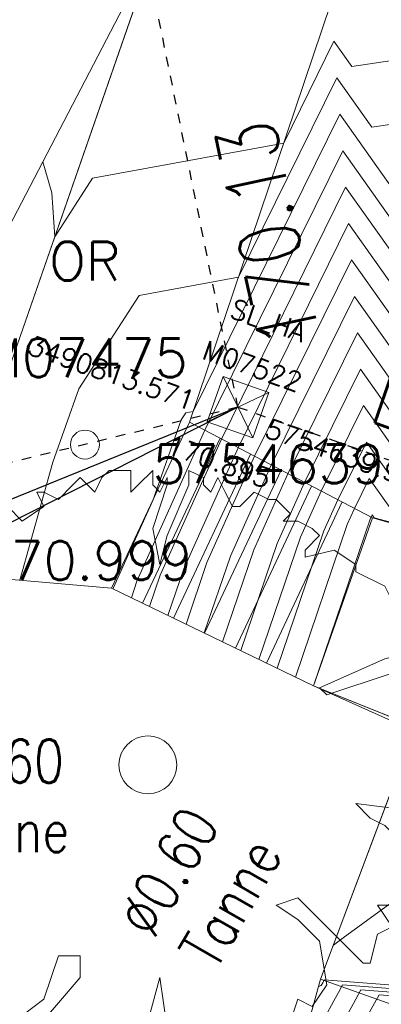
# Model space of a CAD drawing. Header units: metres. Extents: x 3490449 to 3490968, y 5754217 to 5754743.
# Tile 155 of 212: x 3490811.31 to 3490815.05, y 5754633.77 to 5754643.96. Entities that reach past the tile are written whole.
import ezdxf
from ezdxf.enums import TextEntityAlignment as Align

# ---------------------------------------------------------------- set-up
doc = ezdxf.new("R2010")
doc.units = ezdxf.units.M
doc.header["$LTSCALE"] = 0.25
for name, pattern in [('Kartierung-07$0$AUSGEZOGEN', [0]), ('Kartierung-07$0$STRICHLINIE', [19.05, 12.7, -6.35]), ('Kartierung-07$0$STRICHPUNKT', [25.4, 12.7, -6.35, 0, -6.35])]:
    doc.linetypes.add(name, pattern=pattern)
for name, color, linetype, lineweight, true_color in [('Kartierung-07$0$$BRUCH', 7, 'Continuous', 18, 0x82563a), ('Kartierung-07$0$$HOEHEN_Haupt', 7, 'Continuous', 18, 0x82563a), ('Kartierung-07$0$$HOEHEN_Mittel', 7, 'Continuous', 18, 0x82563a), ('Kartierung-07$0$$P_INF_FL', 7, 'Kartierung-07$0$AUSGEZOGEN', 18, 0x82563a), ('Kartierung-07$0$$P_INF_H', 7, 'Kartierung-07$0$AUSGEZOGEN', 18, 0x82563a), ('Kartierung-07$0$$P_INF_NR', 7, 'Kartierung-07$0$AUSGEZOGEN', 18, 0x82563a), ('Kartierung-07$0$$P_INF_X', 7, 'Kartierung-07$0$AUSGEZOGEN', 18, 0x82563a), ('Kartierung-07$0$$PKT_OR', 7, 'Continuous', 18, 0x82563a), ('Kartierung-07$0$B_Bau', 7, 'Continuous', 18, 0x82563a), ('Kartierung-07$0$B_Baum', 7, 'Continuous', 18, 0x82563a), ('Kartierung-07$0$B_Befestigt', 7, 'Continuous', 18, 0x82563a), ('Kartierung-07$0$B_Haus', 7, 'Kartierung-07$0$AUSGEZOGEN', 18, 0x82563a), ('Kartierung-07$0$B_Schrift_Baum', 7, 'Continuous', 18, 0x82563a), ('Kartierung-07$0$B_Schrift_Baum_60Grad', 7, 'Continuous', 18, 0x82563a), ('Kartierung-07$0$Hilfe_DGM', 7, 'Continuous', 18, 0x82563a), ('Kartierung-07$0$SYM_OR', 7, 'Kartierung-07$0$AUSGEZOGEN', 18, 0x82563a), ('Kartierung-07$0$SYM_SL_HA', 7, 'Kartierung-07$0$AUSGEZOGEN', 18, 0x82563a)]:
    doc.layers.add(name, color=color, linetype=linetype, lineweight=lineweight, true_color=true_color)
doc.layers.add('Kartierung-07$0$$PKT_SL_HA', color=7, linetype='Continuous', lineweight=18)
for name, color, linetype in [('Kartierung-07$0$B_MW-Leitung_HA_Schrift', 7, 'Continuous'), ('Kartierung-07$0$B_MW_Leitung_HA', 7, 'Kartierung-07$0$STRICHPUNKT'), ('Kartierung-07$0$B_Schachtschrift_MW_HA', 7, 'Continuous'), ('Kartierung-07$0$B_Schachtschrift_MW_HA_60Grad', 7, 'Continuous')]:
    doc.layers.add(name, color=color, linetype=linetype)
doc.layers.add('Kartierung-07$0$B_RW-Leitung_HA_Aus', color=7, linetype='Kartierung-07$0$STRICHLINIE', true_color=0x82563a)
doc.styles.add('Kartierung-07$0$STANDARD', font='romans.shx', dxfattribs={"width": 0.8})

# ---------------------------------------------------------------- blocks, each defined once
blk = doc.blocks.new('Kartierung-07$0$PKT_OR')
at = {"layer": 'Kartierung-07$0$SYM_OR'}
blk.add_circle((0, 0), 0.15, dxfattribs=at)
at = {"layer": 'Kartierung-07$0$$P_INF_FL', "style": 'Kartierung-07$0$STANDARD'}
blk.add_attdef('CODE', text='', height=0.8, dxfattribs=at).set_placement((0, 1.7), align=Align.CENTER)
at = {"layer": 'Kartierung-07$0$$P_INF_H', "style": 'Kartierung-07$0$STANDARD'}
blk.add_attdef('H', text='', height=0.8, dxfattribs=at).set_placement((0, -1.4), align=Align.CENTER)
at = {"layer": 'Kartierung-07$0$$P_INF_NR', "style": 'Kartierung-07$0$STANDARD'}
blk.add_attdef('NR', text='', height=0.8, dxfattribs=at).set_placement((0, 0.7), align=Align.CENTER)
at = {"layer": 'Kartierung-07$0$$P_INF_X', "style": 'Kartierung-07$0$STANDARD'}
blk.add_attdef('X', text='', height=0.8, dxfattribs=at).set_placement((-0.9, -0.4), align=Align.RIGHT)
blk.add_attdef('Y', (0.7, -0.4), '', height=0.8, dxfattribs=at)
blk = doc.blocks.new('Kartierung-07$0$B_Baum')
at = {"layer": 'Kartierung-07$0$B_Baum'}
blk.add_lwpolyline([(-0.4417, -0.1918), (-0.4667, -0.1793), (-0.4542, -0.1418), (-0.4667, -0.1418), (-0.4792, -0.1543), (-0.4917, -0.1293), (-0.4792, -0.1168), (-0.4792, -0.1043), (-0.4542, -0.0793), (-0.4792, -0.0793), (-0.4917, -0.0543), (-0.4792, -0.0543), (-0.4917, -0.0293), (-0.4917, -0.0043), (-0.4792, 0.0082), (-0.4792, -0.0043), (-0.4667, -0.0043), (-0.4542, 0.0082), (-0.4667, 0.0457), (-0.4917, 0.0332), (-0.5042, 0.0707), (-0.4667, 0.0957), (-0.4792, 0.1082), (-0.4542, 0.1207), (-0.4542, 0.1457), (-0.4542, 0.1707), (-0.4292, 0.1832), (-0.3542, 0.1457), (-0.3417, 0.1582), (-0.2917, 0.1082), (-0.2792, 0.1207), (-0.3292, 0.1707), (-0.3542, 0.1707), (-0.4292, 0.2082), (-0.4417, 0.2332), (-0.4167, 0.2332), (-0.4042, 0.2457), (-0.4167, 0.2832), (-0.4042, 0.2957), (-0.3792, 0.2957), (-0.3667, 0.3082), (-0.3667, 0.3332), (-0.3792, 0.3332), (-0.3167, 0.3832), (-0.3167, 0.3957), (-0.2917, 0.3832), (-0.2542, 0.4082), (-0.2542, 0.4332), (-0.2417, 0.4457), (-0.2167, 0.4207), (-0.1792, 0.4457), (-0.1917, 0.4707), (-0.1792, 0.4707), (-0.1542, 0.4582), (-0.1292, 0.4832), (-0.1167, 0.4957), (-0.0917, 0.4707), (-0.0792, 0.4957), (-0.0667, 0.5082), (-0.0292, 0.5082), (-0.0292, 0.4707), (-0.0167, 0.4832), (0.0083, 0.5082), (0.0083, 0.4832), (0.0208, 0.4707), (0.0333, 0.4957), (0.0333, 0.4832), (0.0083, 0.4082), (0.0208, 0.3457), (0.0333, 0.3957), (0.0708, 0.4832), (0.0708, 0.5082), (0.0958, 0.4957), (0.0958, 0.4832), (0.1083, 0.4707), (0.1208, 0.4957), (0.1333, 0.4707), (0.1458, 0.4457), (0.1583, 0.4457), (0.1833, 0.4707), (0.2083, 0.4582), (0.2208, 0.4582), (0.2458, 0.4332), (0.2333, 0.4207), (0.2583, 0.4207), (0.2833, 0.4082), (0.2958, 0.3957), (0.2708, 0.3707), (0.2708, 0.3582), (0.3208, 0.3707), (0.3583, 0.3457), (0.3583, 0.3332), (0.4083, 0.3082), (0.4208, 0.2832), (0.4208, 0.2582), (0.4583, 0.2457), (0.4333, 0.2207), (0.4583, 0.1957), (0.4083, 0.1832), (0.2958, 0.1332), (0.3083, 0.1207), (0.4208, 0.1582), (0.4833, 0.1457), (0.4708, 0.1207), (0.5083, 0.0957), (0.4958, 0.0832), (0.4958, 0.0707), (0.4833, 0.0457), (0.5083, -0.0168), (0.4958, -0.0293), (0.4958, -0.0918), (0.4833, -0.1168), (0.4583, -0.0793), (0.3583, -0.0668), (0.3833, -0.0918), (0.4083, -0.1043), (0.4333, -0.1293), (0.4208, -0.1918), (0.4583, -0.2168), (0.4333, -0.2418), (0.3958, -0.2418), (0.4208, -0.2793), (0.3958, -0.2918), (0.3833, -0.3418), (0.3708, -0.3418), (0.2583, -0.2293), (0.2208, -0.2418), (0.2583, -0.2668), (0.2958, -0.3043), (0.3083, -0.3793), (0.2833, -0.4168), (0.2583, -0.4043), (0.2458, -0.4418), (0.2083, -0.4293), (0.1458, -0.5043), (0.1208, -0.4793), (0.0833, -0.5168), (0.0833, -0.4793), (0.0583, -0.5043), (0.0333, -0.5043), (0.0333, -0.4543), (0.0208, -0.3668), (-0.0167, -0.5043), (-0.0417, -0.5043), (-0.0667, -0.4793), (-0.1042, -0.4918), (-0.1292, -0.4918), (-0.1167, -0.4668), (-0.1417, -0.4543), (-0.1542, -0.4793), (-0.1917, -0.4543), (-0.1167, -0.3668), (-0.1167, -0.3293), (-0.1542, -0.3293), (-0.1792, -0.4043), (-0.2292, -0.4418), (-0.2542, -0.4418), (-0.2542, -0.4043), (-0.3042, -0.4043), (-0.3167, -0.3918), (-0.3167, -0.3668), (-0.3417, -0.3668), (-0.3917, -0.3168), (-0.3417, -0.2668), (-0.2917, -0.2293), (-0.3042, -0.2043), (-0.3917, -0.2918), (-0.4042, -0.2668), (-0.4417, -0.2418), (-0.3042, -0.1543), (-0.3042, -0.1293), (-0.2792, -0.1043), (-0.2792, -0.0918), (-0.3542, -0.1668), (-0.3792, -0.1668), (-0.4417, -0.1918)], dxfattribs=at)
blk = doc.blocks.new('Kartierung-07$0$PKT_SL_HA')
at = {"layer": 'Kartierung-07$0$SYM_SL_HA'}
for p, q in [((-0.5, -0.5), (0.5, 0.5)), ((0.5, -0.5), (-0.5, 0.5)), ((0.5, 0.5), (-0.5, 0.5)), ((-0.5, 0.5), (-0.5, -0.5)), ((0.5, -0.5), (0.5, 0.5)), ((-0.5, -0.5), (0.5, -0.5))]:
    blk.add_line(p, q, dxfattribs=at)
at = {"layer": 'Kartierung-07$0$$P_INF_FL', "style": 'Kartierung-07$0$STANDARD'}
blk.add_attdef('CODE', text='', height=0.8, dxfattribs=at).set_placement((0, 1.7), align=Align.CENTER)
at = {"layer": 'Kartierung-07$0$$P_INF_H', "style": 'Kartierung-07$0$STANDARD'}
blk.add_attdef('H', text='', height=0.8, dxfattribs=at).set_placement((0, -1.4), align=Align.CENTER)
at = {"layer": 'Kartierung-07$0$$P_INF_NR', "style": 'Kartierung-07$0$STANDARD'}
blk.add_attdef('NR', text='', height=0.8, dxfattribs=at).set_placement((0, 0.7), align=Align.CENTER)
at = {"layer": 'Kartierung-07$0$$P_INF_X', "style": 'Kartierung-07$0$STANDARD'}
blk.add_attdef('X', text='', height=0.8, dxfattribs=at).set_placement((-0.9, -0.4), align=Align.RIGHT)
blk.add_attdef('Y', (0.7, -0.4), '', height=0.8, dxfattribs=at)

msp = doc.modelspace()

# ---------------------------------------------------------------- linework, layer by layer
at = {"layer": 'Kartierung-07$0$$BRUCH', "ltscale": 0.02}
for p, q in [((3490812.737, 5754644.767), (3490811.204, 5754640.354)), ((3490813.07, 5754639.792), (3490814.532, 5754644.128)), ((3490812.263, 5754638.075), (3490813.07, 5754639.792)), ((3490814.962, 5754638.803), (3490813.07, 5754639.792)), ((3490814.354, 5754637.064), (3490814.962, 5754638.803)), ((3490814.962, 5754638.803), (3490816.465, 5754638.38)), ((3490812.263, 5754638.075), (3490811.106, 5754638.176)), ((3490814.354, 5754637.064), (3490812.263, 5754638.075)), ((3490814.354, 5754637.064), (3490815.773, 5754636.491)), ((3490815.39, 5754636.599), (3490814.426, 5754634.029))]:
    msp.add_line(p, q, dxfattribs=at)
at = {"layer": 'Kartierung-07$0$$HOEHEN_Haupt', "ltscale": 0.02}
for points in [[(3490811.314, 5754638.158), (3490811.657, 5754639.379), (3490811.925, 5754640.137), (3490812.549, 5754641.103), (3490813.576, 5754641.293), (3490814.594, 5754643.359), (3490814.957, 5754642.846), (3490816.274, 5754643.045), (3490820.426, 5754643.541), (3490820.635, 5754643.545), (3490820.769, 5754643.582), (3490821.212, 5754644.758)], [(3490813.034, 5754637.702), (3490813.251, 5754638.342), (3490813.744, 5754639.44), (3490814.746, 5754641.473), (3490815.999, 5754639.702), (3490818.491, 5754640.08), (3490819.044, 5754640.15), (3490819.25, 5754640.047), (3490819.664, 5754640.287), (3490819.862, 5754640.808), (3490819.871, 5754640.834), (3490819.896, 5754640.903), (3490820.816, 5754643.34), (3490820.863, 5754643.471), (3490821.233, 5754644.455)], [(3490813.977, 5754637.246), (3490814.459, 5754638.667), (3490814.604, 5754638.99), (3490814.899, 5754639.587), (3490815.439, 5754638.824), (3490815.927, 5754638.693), (3490816.194, 5754638.621), (3490816.392, 5754638.569), (3490816.747, 5754638.437), (3490817.28, 5754638.367), (3490817.919, 5754638.108), (3490818.784, 5754638.107), (3490818.973, 5754638.078), (3490818.978, 5754638.081), (3490819.005, 5754638.157), (3490819.077, 5754638.356), (3490819.965, 5754640.689), (3490820.033, 5754640.877), (3490820.209, 5754641.365), (3490820.889, 5754643.167), (3490820.984, 5754643.432), (3490821.255, 5754644.152)]]:
    msp.add_lwpolyline(points, dxfattribs=at)
at = {"layer": 'Kartierung-07$0$$HOEHEN_Mittel', "ltscale": 0.02}
for points in [[(3490812.28, 5754638.067), (3490812.285, 5754638.081), (3490812.69, 5754638.984), (3490812.985, 5754639.818), (3490813.031, 5754639.889), (3490813.107, 5754639.903), (3490814.625, 5754642.982), (3490815.165, 5754642.217), (3490817.129, 5754642.515), (3490820.548, 5754642.923), (3490820.758, 5754643.479), (3490820.766, 5754643.502), (3490821.216, 5754644.697)], [(3490812.469, 5754637.976), (3490812.526, 5754638.146), (3490813.228, 5754639.709), (3490814.655, 5754642.604), (3490815.374, 5754641.588), (3490817.983, 5754641.984), (3490820.327, 5754642.264), (3490820.772, 5754643.444), (3490820.79, 5754643.495), (3490821.221, 5754644.637)], [(3490812.657, 5754637.884), (3490812.768, 5754638.211), (3490813.4, 5754639.619), (3490814.685, 5754642.227), (3490815.582, 5754640.96), (3490818.837, 5754641.453), (3490820.106, 5754641.605), (3490820.787, 5754643.409), (3490820.815, 5754643.487), (3490821.225, 5754644.576)], [(3490812.846, 5754637.793), (3490813.01, 5754638.276), (3490813.572, 5754639.529), (3490814.716, 5754641.85), (3490815.79, 5754640.331), (3490819.691, 5754640.923), (3490819.885, 5754640.946), (3490820.801, 5754643.375), (3490820.839, 5754643.479), (3490821.229, 5754644.515)], [(3490821.238, 5754644.394), (3490820.887, 5754643.463), (3490820.831, 5754643.306), (3490819.959, 5754640.995), (3490819.904, 5754640.843), (3490819.882, 5754640.784), (3490819.442, 5754639.628), (3490818.525, 5754639.096), (3490818.068, 5754639.323), (3490816.839, 5754639.17), (3490816.207, 5754639.074), (3490814.777, 5754641.096), (3490813.916, 5754639.35), (3490813.493, 5754638.407), (3490813.223, 5754637.611)], [(3490813.411, 5754637.52), (3490813.735, 5754638.472), (3490814.088, 5754639.26), (3490814.807, 5754640.719), (3490816.127, 5754638.853), (3490816.215, 5754638.83), (3490816.263, 5754638.817), (3490816.298, 5754638.807), (3490817.104, 5754638.509), (3490817.107, 5754638.509), (3490817.125, 5754638.501), (3490818.007, 5754638.36), (3490818.238, 5754638.399), (3490819.221, 5754638.969), (3490819.903, 5754640.76), (3490819.936, 5754640.851), (3490820.021, 5754641.088), (3490820.845, 5754643.271), (3490820.911, 5754643.455), (3490821.242, 5754644.333)], [(3490813.6, 5754637.429), (3490813.976, 5754638.537), (3490814.26, 5754639.17), (3490814.838, 5754640.342), (3490815.897, 5754638.844), (3490816.119, 5754638.784), (3490816.24, 5754638.752), (3490816.329, 5754638.728), (3490816.985, 5754638.485), (3490817.164, 5754638.461), (3490817.932, 5754638.151), (3490818.537, 5754638.151), (3490818.804, 5754638.196), (3490819, 5754638.31), (3490819.924, 5754640.737), (3490819.968, 5754640.86), (3490820.084, 5754641.18), (3490820.86, 5754643.236), (3490820.935, 5754643.447), (3490821.246, 5754644.273)], [(3490811.552, 5754642.49), (3490811.647, 5754642.169), (3490811.676, 5754641.712), (3490812.067, 5754642.318), (3490814.045, 5754642.683), (3490814.564, 5754643.736), (3490814.749, 5754643.474), (3490815.42, 5754643.576), (3490817.537, 5754643.829), (3490819.64, 5754643.868), (3490820.99, 5754644.241)], [(3490813.788, 5754637.337), (3490814.218, 5754638.602), (3490814.432, 5754639.08), (3490814.868, 5754639.965), (3490815.668, 5754638.834), (3490816.023, 5754638.739), (3490816.217, 5754638.687), (3490816.36, 5754638.648), (3490816.866, 5754638.461), (3490817.222, 5754638.414), (3490817.926, 5754638.129), (3490818.876, 5754638.129), (3490818.957, 5754638.116), (3490818.959, 5754638.118), (3490818.971, 5754638.15), (3490819.002, 5754638.235), (3490819.944, 5754640.713), (3490820, 5754640.868), (3490820.146, 5754641.273), (3490820.874, 5754643.202), (3490820.96, 5754643.44), (3490821.251, 5754644.212)], [(3490814.165, 5754637.155), (3490814.701, 5754638.733), (3490814.776, 5754638.9), (3490814.929, 5754639.21), (3490815.21, 5754638.814), (3490815.831, 5754638.647), (3490816.171, 5754638.556), (3490816.423, 5754638.489), (3490816.628, 5754638.413), (3490817.337, 5754638.319), (3490817.913, 5754638.086), (3490818.691, 5754638.086), (3490818.988, 5754638.04), (3490818.997, 5754638.045), (3490819.039, 5754638.163), (3490819.153, 5754638.476), (3490819.986, 5754640.666), (3490820.065, 5754640.885), (3490820.271, 5754641.458), (3490820.904, 5754643.133), (3490821.008, 5754643.424), (3490821.259, 5754644.091)], [(3490814.354, 5754637.064), (3490814.354, 5754637.064), (3490814.943, 5754638.798), (3490814.948, 5754638.81), (3490814.96, 5754638.833), (3490814.98, 5754638.804), (3490815.735, 5754638.602), (3490816.149, 5754638.491), (3490816.454, 5754638.409), (3490816.509, 5754638.389), (3490817.395, 5754638.272), (3490817.907, 5754638.065), (3490818.599, 5754638.064), (3490819.004, 5754638.002), (3490819.016, 5754638.009), (3490819.073, 5754638.17), (3490819.228, 5754638.596), (3490820.006, 5754640.642), (3490820.097, 5754640.894), (3490820.334, 5754641.55), (3490820.918, 5754643.098), (3490821.032, 5754643.416), (3490821.264, 5754644.03)], [(3490815.218, 5754636.141), (3490815.695, 5754636.489), (3490815.741, 5754636.474), (3490815.76, 5754636.468), (3490815.768, 5754636.463), (3490816.538, 5754636.192), (3490816.571, 5754636.179), (3490816.914, 5754636.058), (3490816.989, 5754636.03), (3490817.687, 5754635.782), (3490817.719, 5754635.77), (3490817.944, 5754634.778), (3490817.964, 5754634.639), (3490817.951, 5754634.592), (3490817.662, 5754633.82), (3490817.648, 5754633.775), (3490817.601, 5754633.741), (3490814.653, 5754633.967), (3490814.611, 5754633.891), (3490814.563, 5754633.803), (3490814.469, 5754633.631), (3490814.301, 5754633.575)], [(3490814.558, 5754634.381), (3490814.659, 5754634.455), (3490815.306, 5754634.928), (3490816.852, 5754635.497), (3490816.866, 5754636.067), (3490816.921, 5754636.048), (3490816.924, 5754636.047), (3490817.686, 5754635.776), (3490817.7, 5754635.771), (3490817.943, 5754634.699), (3490817.951, 5754634.642), (3490817.946, 5754634.623), (3490817.641, 5754633.809), (3490817.635, 5754633.791), (3490817.616, 5754633.777), (3490814.464, 5754634.019), (3490814.457, 5754634.006), (3490814.449, 5754633.991), (3490814.433, 5754633.963), (3490814.405, 5754633.953)], [(3490817.586, 5754633.706), (3490814.841, 5754633.916), (3490814.765, 5754633.776), (3490814.677, 5754633.614)], [(3490817.571, 5754633.67), (3490815.03, 5754633.864), (3490814.919, 5754633.661)]]:
    msp.add_lwpolyline(points, dxfattribs=at)
at = {"layer": 'Kartierung-07$0$B_Bau', "ltscale": 0.02}
for points in [[(3490812.263, 5754638.075), (3490813.07, 5754639.792)], [(3490814.962, 5754638.803), (3490813.07, 5754639.792)], [(3490812.584, 5754637.92), (3490813.386, 5754639.627)], [(3490812.904, 5754637.765), (3490813.702, 5754639.462)], [(3490813.225, 5754637.61), (3490814.017, 5754639.297)], [(3490813.545, 5754637.455), (3490814.333, 5754639.132)], [(3490813.866, 5754637.3), (3490814.649, 5754638.967)], [(3490814.354, 5754637.064), (3490814.962, 5754638.803)], [(3490814.354, 5754637.064), (3490812.263, 5754638.075)]]:
    msp.add_lwpolyline(points, dxfattribs=at)
at = {"layer": 'Kartierung-07$0$B_Baum'}
msp.add_circle((3490812.64, 5754636.245, 171.361), 0.3, dxfattribs=at)
at = {"layer": 'Kartierung-07$0$B_Befestigt', "ltscale": 0.02}
for points in [[(3490812.737, 5754644.767), (3490811.204, 5754640.354), (3490810.402, 5754639.525)], [(3490813.07, 5754639.792), (3490814.532, 5754644.128)], [(3490812.263, 5754638.075), (3490811.106, 5754638.176), (3490807.912, 5754637.923), (3490805.926, 5754639.302), (3490804.912, 5754640.872), (3490803.249, 5754641.399)], [(3490814.962, 5754638.803), (3490816.465, 5754638.38)], [(3490814.354, 5754637.064), (3490815.773, 5754636.491)]]:
    msp.add_lwpolyline(points, dxfattribs=at)
at = {"layer": 'Kartierung-07$0$B_Haus', "ltscale": 0.02}
msp.add_line((3490814.426, 5754634.029, 169.774), (3490816.722, 5754633.202, 169.774), dxfattribs=at)
at = {"layer": 'Kartierung-07$0$B_Haus', "ltscale": 0.02, "elevation": 169.774}
msp.add_lwpolyline([(3490815.39, 5754636.599), (3490814.426, 5754634.029)], dxfattribs=at)
at = {"layer": 'Kartierung-07$0$B_MW_Leitung_HA', "ltscale": 0.01}
for q in [(3490812.464, 5754645.386), (3490820.076, 5754637.678)]:
    msp.add_line((3490813.571, 5754639.949), q, dxfattribs=at)
at = {"layer": 'Kartierung-07$0$B_RW-Leitung_HA_Aus', "ltscale": 0.01}
msp.add_line((3490813.571, 5754639.949), (3490808.089, 5754638.611), dxfattribs=at)
at = {"layer": 'Kartierung-07$0$B_Schachtschrift_MW_HA', "ltscale": 0.02}
msp.add_lwpolyline([(3490813.571, 5754639.949), (3490801.509, 5754633.817)], dxfattribs=at)
at = {"layer": 'Kartierung-07$0$B_Schachtschrift_MW_HA_60Grad', "ltscale": 0.02}
msp.add_lwpolyline([(3490813.571, 5754639.949), (3490807.064, 5754637.301)], dxfattribs=at)
at = {"layer": 'Kartierung-07$0$Hilfe_DGM', "ltscale": 0.02}
for points in [[(3490810.936, 5754641.307), (3490812.737, 5754644.767), (3490813.173, 5754646.025), (3490814.238, 5754649.477), (3490814.05, 5754651.731), (3490813.784, 5754652.654), (3490812.686, 5754652.96), (3490811.089, 5754652.323)], [(3490807.119, 5754607.379), (3490814.426, 5754634.029), (3490815.39, 5754636.599), (3490814.354, 5754637.064), (3490812.263, 5754638.075), (3490811.106, 5754638.176)]]:
    msp.add_lwpolyline(points, dxfattribs=at)

# ---------------------------------------------------------------- block references
at = {"layer": 'Kartierung-07$0$$PKT_OR'}
ref = msp.add_blockref('Kartierung-07$0$PKT_OR', (3490811.989, 5754639.561, 170.999), dxfattribs=at)
ref.add_attrib('Y', '5754639.561', (3490812.689, 5754639.161, 170.999), dxfattribs={"layer": 'Kartierung-07$0$$P_INF_X', "height": 0.4, "style": 'Kartierung-07$0$STANDARD'})
ref.add_attrib('X', '3490811.989', dxfattribs={"layer": 'Kartierung-07$0$$P_INF_X', "height": 0.4, "style": 'Kartierung-07$0$STANDARD'}).set_placement((3490811.089, 5754639.161, 170.999), align=Align.RIGHT)
ref.add_attrib('H', '170.999', dxfattribs={"layer": 'Kartierung-07$0$$P_INF_H', "height": 0.4, "style": 'Kartierung-07$0$STANDARD'}).set_placement((3490811.989, 5754638.161, 170.999), align=Align.CENTER)
ref.add_attrib('CODE', 'OR', dxfattribs={"layer": 'Kartierung-07$0$$P_INF_FL', "height": 0.4, "style": 'Kartierung-07$0$STANDARD'}).set_placement((3490811.989, 5754641.261, 170.999), align=Align.CENTER)
ref.add_attrib('NR', 'M07475', dxfattribs={"layer": 'Kartierung-07$0$$P_INF_NR', "height": 0.4, "style": 'Kartierung-07$0$STANDARD'}).set_placement((3490811.989, 5754640.261, 170.999), align=Align.CENTER)
at = {"layer": 'Kartierung-07$0$$PKT_SL_HA'}
ref = msp.add_blockref('Kartierung-07$0$PKT_SL_HA', (3490813.571, 5754639.949, 170.895), dxfattribs=dict(at, xscale=0.4999999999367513, yscale=0.4999999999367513, zscale=0.4999999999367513, rotation=340.6823493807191))
ref.add_attrib('Y', '5754639.949', (3490813.835, 5754639.644, 170.895), dxfattribs={"layer": 'Kartierung-07$0$$P_INF_X', "height": 0.2, "rotation": 340.6823, "style": 'Kartierung-07$0$STANDARD'})
ref.add_attrib('X', '3490813.571', dxfattribs={"layer": 'Kartierung-07$0$$P_INF_X', "height": 0.2, "rotation": 340.6823, "style": 'Kartierung-07$0$STANDARD'}).set_placement((3490813.08, 5754639.909, 170.895), align=Align.RIGHT)
ref.add_attrib('H', '170.895', dxfattribs={"layer": 'Kartierung-07$0$$P_INF_H', "height": 0.2, "rotation": 340.6823, "style": 'Kartierung-07$0$STANDARD'}).set_placement((3490813.339, 5754639.288, 170.895), align=Align.CENTER)
ref.add_attrib('CODE', 'SL_HA', dxfattribs={"layer": 'Kartierung-07$0$$P_INF_FL', "height": 0.2, "rotation": 340.6823, "style": 'Kartierung-07$0$STANDARD'}).set_placement((3490813.852, 5754640.751, 170.895), align=Align.CENTER)
ref.add_attrib('NR', 'M07522', dxfattribs={"layer": 'Kartierung-07$0$$P_INF_NR', "height": 0.2, "rotation": 340.6823, "style": 'Kartierung-07$0$STANDARD'}).set_placement((3490813.687, 5754640.279, 170.895), align=Align.CENTER)
at = {"layer": 'Kartierung-07$0$B_Baum', "xscale": 6, "yscale": 6, "zscale": 6}
msp.add_blockref('Kartierung-07$0$B_Baum', (3490812.64, 5754636.245, 327.509), dxfattribs=at)

# ---------------------------------------------------------------- texts
at = {"layer": 'Kartierung-07$0$B_MW-Leitung_HA_Schrift', "ltscale": 0.02, "style": 'Kartierung-07$0$STANDARD', "width": 0.8}
for s, rotation, p in [('170.13', 102, (3490814.427, 5754640.653)), ('DN 200 Stz', 341, (3490814.907, 5754639.813))]:
    msp.add_text(s, height=0.625, rotation=rotation, dxfattribs=at).set_placement(p)
at = {"layer": 'Kartierung-07$0$B_Schrift_Baum', "char_height": 0.45, "attachment_point": 1, "style": 'Kartierung-07$0$STANDARD'}
for s, insert, width in [('%%C0.60', (3490810.382, 5754636.51, 218.369), 1.91232), ('Tanne', (3490810.422, 5754635.792), 2.39597)]:
    msp.add_mtext(s, dxfattribs=dict(at, insert=insert, width=width))
at = {"layer": 'Kartierung-07$0$B_Schrift_Baum_60Grad', "char_height": 0.45, "attachment_point": 1, "rotation": 60, "style": 'Kartierung-07$0$STANDARD'}
for s, insert, width in [('%%C0.60', (3490812.308, 5754634.651, 218.369), 1.91232), ('Tanne', (3490812.95, 5754634.327), 2.39597)]:
    msp.add_mtext(s, dxfattribs=dict(at, insert=insert, width=width))

doc.saveas('drawing.dxf')
